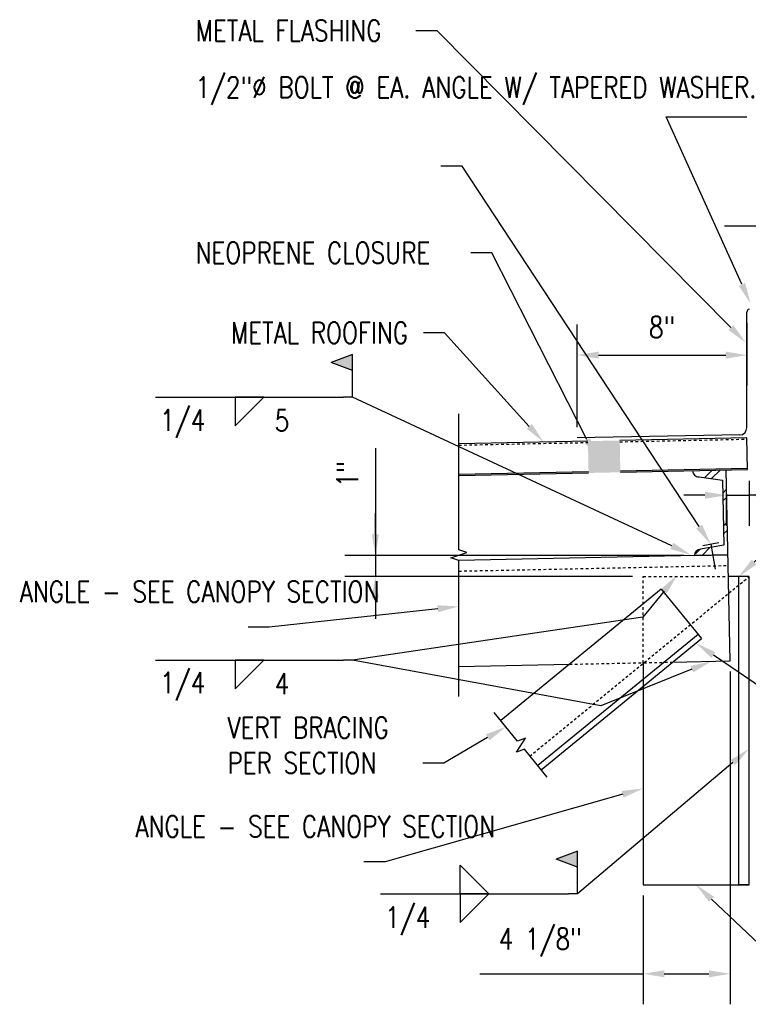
# Model space of a CAD drawing. Header units: inches. Extents: x -28 to 1146, y -114 to 309.
# Tile 4 of 15: x 53 to 87, y 44 to 90. Entities that reach past the tile are written whole.
import ezdxf
from ezdxf import colors
from ezdxf.entities.mleader import LeaderData, LeaderLine
from ezdxf.math import Vec2, Vec3

# ---------------------------------------------------------------- set-up
doc = ezdxf.new("R2010")
doc.units = ezdxf.units.IN
doc.header["$MEASUREMENT"] = 0
doc.linetypes.add('Dash', pattern=[0.25, 0.125, -0.125])
doc.linetypes.add('Dash - 1_16_', pattern=[0.1875, 0.125, -0.0625])
doc.layers.add('A-WALL-PATT', color=8, linetype='Continuous', lineweight=18)
for name, color, linetype in [('M-DETL-PATT', 8, 'Continuous'), ('S-ANNO-DIMS', 1, 'Continuous'), ('S-ANNO-NOTE', 2, 'Continuous'), ('S-ANNO-SYMB', 2, 'Continuous'), ('S-BEAM', 10, 'Continuous'), ('S-DETL', 90, 'Continuous'), ('S-DETL-GENF', 92, 'Continuous'), ('S-DETL-GENF-HDLN', 1, 'Dash'), ('S-DETL-HDLN', 1, 'Dash'), ('S-DETL-MEDM', 3, 'Continuous')]:
    doc.layers.add(name, color=color, linetype=linetype)
doc.styles.add('Annotative', font='romans.shx', dxfattribs={"width": 0.8, "height": 0.125})
doc.dimstyles.new('Annotative', dxfattribs={"dimscale": 0, "dimtxt": 0.125, "dimasz": 0.125, "dimexe": 0.179688, "dimexo": 0.0625, "dimgap": 0.09, "dimtad": 1, "dimdec": 3, "dimzin": 3, "dimdsep": 46, "dimlunit": 4, "dimtxsty": 'Annotative', "dimcen": 0.09, "dimclrt": 2, "dimazin": 2, "dimtfac": 1, "dimtdec": 3, "dimtmove": 1, "dimatfit": 3, "dimfxl": 1, "dimtfill": 1, "dimfrac": 2, "dimtolj": 1, "dimtzin": 0, "dimarcsym": 0})

# ---------------------------------------------------------------- blocks, each defined once
blk = doc.blocks.new('051200_SteelFraming-AISC-Angle-Shapes-Side - L5X5X1_2-1882903-CANOPY CONN 1')
at = {"layer": 'S-DETL-GENF', "lineweight": -3}
for p, q in [((14.529, 0), (0, 0)), ((0, 0), (0, -0.979)), ((0, 0), (0, -0.5)), ((14.529, -5), (14.529, 0)), ((14.529, 0), (14.529, -0.5)), ((0, -0.5), (14.529, -0.5)), ((4.063, -5), (14.529, -5))]:
    blk.add_line(p, q, dxfattribs=at)
blk = doc.blocks.new('050523_MetalFastenings-Fastener-Generic-Section - Fastener-1886316-CANOPY CONN 1')
at = {"layer": 'S-DETL-MEDM'}
for p, q in [((-0.125, 0.381), (-0.125, -0.381)), ((-0.125, 0), (1.066, 0))]:
    blk.add_line(p, q, dxfattribs=at)
blk = doc.blocks.new('HDR-Ai_Breakline-Single - 03 - 3_ _ 1_-0_-1984770-CANOPY CONN 1')
at = {"lineweight": -3}
for p, q in [((-0.25, -3.5), (-0.125, -3.125)), ((-0.125, -3.125), (0.125, -3.875)), ((-6.666, -3.5), (-0.25, -3.5)), ((0.125, -3.875), (0.25, -3.5)), ((0.25, -3.5), (6.666, -3.5))]:
    blk.add_line(p, q, dxfattribs=at)
blk = doc.blocks.new('HDR-Si_Weld-Symbol - Bottom-1969923-CANOPY CONN 1')
at = {"layer": 'S-ANNO-NOTE', "lineweight": -3}
for p, q in [((-0.4375, 0), (0.6709, 0)), ((0.0313, -0.1691), (0.2004, 0)), ((0.0313, 0), (0.0313, -0.1691)), ((0.2004, 0), (0.0313, 0))]:
    blk.add_line(p, q, dxfattribs=at)
blk = doc.blocks.new('HDR-Si_Weld-Symbol - Bottom-1969943-CANOPY CONN 1')
at = {"layer": 'S-ANNO-NOTE', "lineweight": -3}
blk.add_hatch(color=256, dxfattribs=at).paths.add_polyline_path([(0.5984, 0.204), (0.7234, 0.2509), (0.7234, 0.1571)])
for p, q in [((0.7234, 0.2509), (0.5984, 0.204)), ((0.7234, 0.0009), (0.7234, 0.2509)), ((0.7234, 0.1571), (0.5984, 0.204)), ((-0.4375, 0), (0.6709, 0)), ((0.0313, -0.1691), (0.2004, 0)), ((0.0313, 0), (0.0313, -0.1691)), ((0.2004, 0), (0.0313, 0))]:
    blk.add_line(p, q, dxfattribs=at)
blk = doc.blocks.new('*D66')
at = {"layer": 'Defpoints', "color": 0, "transparency": 16777216}
for p in [(86.064, 59.962), (81.96, 49.409), (86.064, 45.209)]:
    blk.add_point(p, dxfattribs=at)
at = {"layer": 'S-ANNO-DIMS', "color": 0, "lineweight": -2, "transparency": 16777216}
for p, q in [((86.064, 59.462), (86.064, 43.771)), ((81.96, 48.909), (81.96, 43.771)), ((74.254, 45.209), (81.96, 45.209)), ((82.96, 45.209), (85.064, 45.209))]:
    blk.add_line(p, q, dxfattribs=at)
at = {"layer": 'S-ANNO-DIMS', "color": 0, "transparency": 16777216}
for points in [[(82.96, 45.375), (82.96, 45.042), (81.96, 45.209)], [(85.064, 45.375), (85.064, 45.042), (86.064, 45.209)]]:
    blk.add_solid(points, dxfattribs=at)
at = {"layer": 'S-ANNO-DIMS', "color": 2, "lineweight": -3, "transparency": 16777216, "insert": (77.107, 46.691), "char_height": 1, "width": 6.21309, "attachment_point": 5, "style": 'Annotative'}
blk.add_mtext('\\A1;4 1/8"', dxfattribs=at)
blk = doc.blocks.new('HDR-Si_Weld-Symbol - Both-1969944-CANOPY CONN 1')
at = {"layer": 'S-ANNO-NOTE', "lineweight": -3}
blk.add_hatch(color=256, dxfattribs=at).paths.add_polyline_path([(0.5984, 0.204), (0.7234, 0.2509), (0.7234, 0.1571)])
for p, q in [((0.7234, 0.2509), (0.5984, 0.204)), ((0.7234, 0.0009), (0.7234, 0.2509)), ((0.7234, 0.1571), (0.5984, 0.204)), ((0.0313, 0.1691), (0.2004, 0)), ((0.0313, 0), (0.0313, 0.1691)), ((-0.4375, 0), (0.6709, 0)), ((0.2004, 0), (0.0313, 0)), ((0.0313, -0.1691), (0.2004, 0)), ((0.0313, 0), (0.0313, -0.1691)), ((0.2004, 0), (0.0313, 0))]:
    blk.add_line(p, q, dxfattribs=at)
blk = doc.blocks.new('*D67')
at = {"layer": 'Defpoints', "color": 0, "transparency": 16777216}
for p in [(86.991, 76.48), (89.666, 76.48), (86.855, 70.48)]:
    blk.add_point(p, dxfattribs=at)
at = {"layer": 'S-ANNO-DIMS', "color": 0, "lineweight": -2, "transparency": 16777216}
for p, q in [((87.491, 76.48), (91.104, 76.48)), ((89.666, 71.48), (89.666, 75.48)), ((87.355, 70.48), (91.104, 70.48))]:
    blk.add_line(p, q, dxfattribs=at)
at = {"layer": 'S-ANNO-DIMS', "color": 0, "transparency": 16777216}
for points in [[(89.499, 75.48), (89.833, 75.48), (89.666, 76.48)], [(89.499, 71.48), (89.833, 71.48), (89.666, 70.48)]]:
    blk.add_solid(points, dxfattribs=at)
at = {"layer": 'S-ANNO-DIMS', "color": 2, "lineweight": -3, "transparency": 16777216, "insert": (88.351, 73.48), "char_height": 1, "width": 1.55327, "attachment_point": 5, "rotation": 90, "style": 'Annotative', "bg_fill": 3, "box_fill_scale": 1.25, "bg_fill_color": 256, "bg_fill_true_color": 13158600, "bg_fill_transparency": 0}
blk.add_mtext('\\A1;6"', dxfattribs=at)
blk = doc.blocks.new('*D70')
at = {"layer": 'Defpoints', "color": 0, "transparency": 16777216}
for p in [(86.855, 76.403), (86.855, 74.38), (78.856, 70.481)]:
    blk.add_point(p, dxfattribs=at)
at = {"layer": 'S-ANNO-DIMS', "color": 0, "lineweight": -2, "transparency": 16777216}
for p, q in [((78.856, 70.981), (78.856, 75.818)), ((86.855, 75.903), (86.855, 72.943)), ((79.856, 74.38), (85.855, 74.38))]:
    blk.add_line(p, q, dxfattribs=at)
at = {"layer": 'S-ANNO-DIMS', "color": 0, "transparency": 16777216}
for points in [[(79.856, 74.547), (79.856, 74.214), (78.856, 74.38)], [(85.855, 74.547), (85.855, 74.214), (86.855, 74.38)]]:
    blk.add_solid(points, dxfattribs=at)
at = {"layer": 'S-ANNO-DIMS', "color": 2, "lineweight": -3, "transparency": 16777216, "insert": (82.856, 75.696), "char_height": 1, "attachment_point": 5, "style": 'Annotative', "bg_fill": 3, "box_fill_scale": 1.25, "bg_fill_color": 256, "bg_fill_true_color": 13158600, "bg_fill_transparency": 0}
blk.add_mtext('\\A1;8"', dxfattribs=at)
blk = doc.blocks.new('*D58')
at = {"layer": 'Defpoints', "color": 0, "transparency": 16777216}
for p in [(84.381, 64.928), (69.328, 63.939), (81.96, 63.939)]:
    blk.add_point(p, dxfattribs=at)
at = {"layer": 'S-ANNO-DIMS', "color": 0, "lineweight": -2, "transparency": 16777216}
for p, q in [((69.328, 69.987), (69.328, 64.928)), ((69.328, 65.928), (69.328, 66.928)), ((83.881, 64.928), (67.891, 64.928)), ((69.328, 64.928), (69.328, 63.939)), ((69.328, 64.928), (69.328, 63.939)), ((81.46, 63.939), (67.891, 63.939)), ((69.328, 62.939), (69.328, 61.939))]:
    blk.add_line(p, q, dxfattribs=at)
at = {"layer": 'S-ANNO-DIMS', "color": 0, "transparency": 16777216}
for points in [[(69.162, 65.928), (69.495, 65.928), (69.328, 64.928)], [(69.162, 62.939), (69.495, 62.939), (69.328, 63.939)]]:
    blk.add_solid(points, dxfattribs=at)
at = {"layer": 'S-ANNO-DIMS', "color": 2, "transparency": 16777216, "insert": (68.013, 68.771), "char_height": 1, "attachment_point": 5, "rotation": 90, "style": 'Annotative', "bg_fill": 3, "box_fill_scale": 1.25, "bg_fill_color": 256, "bg_fill_true_color": 13158600, "bg_fill_transparency": 0}
blk.add_mtext('\\A1;1"', dxfattribs=at)
blk = doc.blocks.new('*D60')
at = {"layer": 'Defpoints', "color": 0, "transparency": 16777216}
for p in [(85.877, 68.96), (86.96, 68.96), (86.96, 67.773)]:
    blk.add_point(p, dxfattribs=at)
at = {"layer": 'S-ANNO-DIMS', "color": 0, "lineweight": -2, "transparency": 16777216}
for p, q in [((85.877, 68.46), (85.877, 66.335)), ((86.96, 68.46), (86.96, 66.335)), ((84.877, 67.773), (83.877, 67.773)), ((85.877, 67.773), (86.96, 67.773)), ((85.877, 67.773), (86.96, 67.773)), ((99.453, 67.773), (86.96, 67.773)), ((87.96, 67.773), (88.96, 67.773))]:
    blk.add_line(p, q, dxfattribs=at)
at = {"layer": 'S-ANNO-DIMS', "color": 0, "transparency": 16777216}
for points in [[(84.877, 67.939), (84.877, 67.606), (85.877, 67.773)], [(87.96, 67.939), (87.96, 67.606), (86.96, 67.773)]]:
    blk.add_solid(points, dxfattribs=at)
at = {"layer": 'S-ANNO-DIMS', "color": 2, "transparency": 16777216, "insert": (96.657, 69.255), "char_height": 1, "attachment_point": 5, "style": 'Annotative', "bg_fill": 3, "box_fill_scale": 1.25, "bg_fill_color": 256, "bg_fill_true_color": 13158600, "bg_fill_transparency": 0}
blk.add_mtext('\\A1;1 1/8"', dxfattribs=at)

msp = doc.modelspace()

# ---------------------------------------------------------------- hatches: boundary and pattern name
at = {"layer": 'A-WALL-PATT', "lineweight": -3}
msp.add_hatch(color=8, dxfattribs=at).paths.add_polyline_path([(79.3877, 68.8248), (80.8874, 68.856), (80.8562, 70.3556), (79.3565, 70.3245)])
at = {"layer": 'M-DETL-PATT', "lineweight": -3}
h = msp.add_hatch(dxfattribs=at)
h.set_pattern_fill('FP_6', color=8, angle=-178.81, style=0, pattern_type=2)
h.set_pattern_definition([(45, (-2.1811, 8.4927), (-0.79196, 0.79196), []), (45, (-2.181, 9.693), (-0.79196, 0.79196), [])])
h.paths.add_polyline_path([(84.3805, 64.9277), (85.9602, 64.9605), (85.8771, 68.9596), (84.2975, 68.9268), (84.3402, 68.7797), (84.4508, 68.6736), (84.5996, 68.637), (85.7029, 68.4857), (85.7665, 65.4237), (84.6703, 65.2298), (84.5232, 65.187), (84.4171, 65.0765)])

# ---------------------------------------------------------------- linework, layer by layer
at = {"layer": 'S-ANNO-SYMB', "lineweight": -3}
msp.add_line((79.9729, 57.8509), (68.2478, 59.9977), dxfattribs=at)
at = {"layer": 'S-BEAM'}
for p, q in [((84.5513, 61.2105), (76.9904, 55.0236)), ((77.1487, 54.8301), (84.7096, 61.017))]:
    msp.add_line(p, q, dxfattribs=at)
at = {"layer": 'S-DETL', "lineweight": -3}
for p, q in [((86.8549, 70.9484), (86.8549, 76.4027)), ((86.5268, 70.6145), (78.8561, 70.4806))]:
    msp.add_line(p, q, dxfattribs=at)
for centre, radius, start, end in [((87.0049, 76.4027), 0.15, 105, 180), ((86.5209, 70.9484), 0.334, 271, 0)]:
    msp.add_arc(centre, radius, start, end, dxfattribs=at)
at = {"layer": 'S-DETL-GENF', "lineweight": -3}
for p, q in [((79.3565, 70.3245), (73.2621, 70.1979)), ((86.8549, 70.4803), (80.8562, 70.3556)), ((86.8861, 68.9806), (86.8549, 70.4803)), ((73.2621, 68.7601), (79.3864, 68.8873)), ((73.2621, 68.6976), (79.3877, 68.8248)), ((80.8861, 68.9185), (86.8848, 69.0431)), ((80.8874, 68.856), (86.8861, 68.9806)), ((86.064, 59.9616), (85.8771, 68.9596)), ((84.5996, 68.637), (85.7029, 68.4857)), ((85.7029, 68.4857), (85.7665, 65.4237)), ((85.7665, 65.4237), (84.6703, 65.2298)), ((85.9602, 64.9605), (73.2621, 64.6967)), ((84.3805, 64.9277), (85.9602, 64.9605)), ((83.3509, 59.9052), (86.064, 59.9616)), ((73.2621, 59.6956), (78.4903, 59.8042))]:
    msp.add_line(p, q, dxfattribs=at)
for centre, start, end in [((84.5934, 68.933), 181.19, 271.19), ((84.6765, 64.9338), 91.19, 181.19)]:
    msp.add_arc(centre, 0.296, start, end, dxfattribs=at)
at = {"layer": 'S-DETL-GENF-HDLN', "lineweight": -3}
for p, q in [((73.2621, 70.1354), (79.3578, 70.262)), ((80.8575, 70.2932), (86.8562, 70.4178))]:
    msp.add_line(p, q, dxfattribs=at)
at = {"layer": 'S-DETL-HDLN', "lineweight": -3}
for p, q in [((73.2621, 64.1966), (85.9706, 64.4606)), ((81.9602, 59.8763), (81.9602, 63.9388)), ((81.9602, 63.9388), (85.9814, 63.9388)), ((78.4903, 59.8042), (83.3509, 59.9052))]:
    msp.add_line(p, q, dxfattribs=at)
at = {"layer": 'S-DETL-MEDM', "lineweight": -3}
for p, q in [((92.678, 80.4682), (85.803, 80.4682)), ((76.0405, 56.1845), (74.9362, 57.534)), ((75.9877, 55.6568), (76.4099, 56.3252)), ((76.4099, 56.3252), (76.0405, 56.1845)), ((76.3571, 55.7975), (75.9877, 55.6568)), ((77.439, 54.4753), (76.3571, 55.7975))]:
    msp.add_line(p, q, dxfattribs=at)

# ---------------------------------------------------------------- block references
at = {"layer": 'S-ANNO-NOTE', "lineweight": -3, "xscale": 8, "yscale": 8, "zscale": 8}
msp.add_blockref('HDR-Si_Weld-Symbol - Both-1969944-CANOPY CONN 1', (73.0723, 48.9786), dxfattribs=at)
at = {"layer": 'S-ANNO-SYMB', "lineweight": -3, "xscale": 8, "yscale": 8, "zscale": 8}
for name, p in [('HDR-Si_Weld-Symbol - Bottom-1969943-CANOPY CONN 1', (62.4602, 72.4038)), ('HDR-Si_Weld-Symbol - Bottom-1969923-CANOPY CONN 1', (62.4602, 59.9977))]:
    msp.add_blockref(name, p, dxfattribs=at)
at = {"layer": 'S-DETL-GENF', "lineweight": -3}
for name, p, rotation in [('050523_MetalFastenings-Fastener-Generic-Section - Fastener-1886316-CANOPY CONN 1', (85.1751, 65.3363), 280.0352015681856), ('051200_SteelFraming-AISC-Angle-Shapes-Side - L5X5X1_2-1882903-CANOPY CONN 1', (86.9602, 63.9388), 269.9999999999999)]:
    msp.add_blockref(name, p, dxfattribs=dict(at, rotation=rotation))
at = {"layer": 'S-DETL-MEDM', "lineweight": -3, "rotation": 89.9999999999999}
msp.add_blockref('HDR-Ai_Breakline-Single - 03 - 3_ _ 1_-0_-1984770-CANOPY CONN 1', (69.7621, 64.9468), dxfattribs=at)

# ---------------------------------------------------------------- texts
at = {"layer": 'S-ANNO-NOTE', "lineweight": -3, "insert": (70.8538, 48.3715), "char_height": 1, "width": 2.499528, "attachment_point": 2, "line_spacing_factor": 0.981704, "style": 'Annotative'}
msp.add_mtext('\\pxqc,t3.2,6.4,9.6,12.8,16,19.2,22.4,25.6,28.8,32,35.2,38.4,41.6,44.8,48,51.2,54.4,57.6,60.8,64,67.2,70.4,73.6,76.8,80,83.2,86.4,89.6,92.8,96,99.2,102.4;{1/4}', dxfattribs=at)
at = {"layer": 'S-ANNO-SYMB', "lineweight": -3, "char_height": 1, "line_spacing_factor": 0.981704, "style": 'Annotative'}
for s, insert, width, attachment_point in [('\\pxqc,t3.2,6.4,9.6,12.8,16,19.2,22.4,25.6,28.8,32,35.2,38.4,41.6,44.8,48,51.2,54.4,57.6,60.8,64,67.2,70.4,73.6,76.8,80,83.2,86.4,89.6,92.8,96,99.2,102.4;{1/4}', (60.2417, 71.8095), 2.499528, 2), ('\\pxt3.2,6.4,9.6,12.8,16,19.2,22.4,25.6,28.8,32,35.2,38.4,41.6,44.8,48,51.2,54.4,57.6,60.8,64,67.2,70.4,73.6,76.8,80,83.2,86.4,89.6,92.8,96,99.2,102.4;5', (64.5799, 71.7968), 1.383307, 1), ('\\pxqc,t3.2,6.4,9.6,12.8,16,19.2,22.4,25.6,28.8,32,35.2,38.4,41.6,44.8,48,51.2,54.4,57.6,60.8,64,67.2,70.4,73.6,76.8,80,83.2,86.4,89.6,92.8,96,99.2,102.4;{1/4}', (60.2417, 59.4347), 2.499528, 2), ('\\pxt3.2,6.4,9.6,12.8,16,19.2,22.4,25.6,28.8,32,35.2,38.4,41.6,44.8,48,51.2,54.4,57.6,60.8,64,67.2,70.4,73.6,76.8,80,83.2,86.4,89.6,92.8,96,99.2,102.4;4', (64.5799, 59.3906), 1.383307, 1)]:
    msp.add_mtext(s, dxfattribs=dict(at, insert=insert, width=width, attachment_point=attachment_point))

# ---------------------------------------------------------------- dimensions: what is measured, and where the dimension line sits
at = {"layer": 'S-ANNO-DIMS', "lineweight": -3}
dim = msp.add_linear_dim(base=(86.064, 45.2087), p1=(81.9602, 49.4095), p2=(86.064, 59.9616), dimstyle='Annotative', override={"dimpost": '\\X', "dimtfill": 0}, dxfattribs=at)
dim.commit()
dim.dimension.update_dxf_attribs({"geometry": '*D66', "text_midpoint": (77.1069, 45.2087), "dimtype": 160})

# ---------------------------------------------------------------- leaders
at = {"layer": 'S-ANNO-NOTE', "lineweight": -3}
ml = msp.add_multileader_mtext('Standard', dxfattribs=at)
ml.set_content('CAULK FLASHING IN REGLET', color=256, style='Annotative')
ml.set_leader_properties(color=1, linetype='ByLayer', lineweight=-1)
ml.build(insert=Vec2(0, 0))
ml.multileader.update_dxf_attribs({"text_right_attachment_type": 3, "dogleg_length": 0.36, "arrow_head_size": 1, "scale": 8})
ctx = ml.context
ctx.base_point, ctx.scale, ctx.char_height, ctx.arrow_head_size, ctx.landing_gap_size, ctx.plane_origin = Vec3(86.8517, 85.6189), 8, 1, 1, 0.72, Vec3(87.0314, 76.8078)
ctx.right_attachment = 3
notes = []
notes.append((ctx, [(0, (1, 1, 0), (83.0508, 85.6189), (1, 0), 3.8009, [(0, [(87.0314, 76.8078)], 0, [])])]))
ctx.mtext.insert, ctx.mtext.width, ctx.mtext.flow_direction = Vec3(87.5717, 86.1189), 10.174367, 5
ml = msp.add_multileader_mtext('Standard', dxfattribs=at)
ml.set_content('METAL ROOFING', color=256, style='Annotative')
ml.set_leader_properties(color=1, linetype='ByLayer', lineweight=-1)
ml.build(insert=Vec2(0, 0))
ml.multileader.update_dxf_attribs({"text_right_attachment_type": 3, "dogleg_length": 0.125, "arrow_head_size": 1, "scale": 8})
ctx = ml.context
ctx.base_point, ctx.scale, ctx.char_height, ctx.arrow_head_size, ctx.landing_gap_size, ctx.plane_origin = Vec3(60.9336, 75.431), 8, 1, 1, 0.72, Vec3(59.8548, 51.8345)
ctx.right_attachment, ctx.text_align_type = 3, 2
notes.append((ctx, [(1, (1, 1, 0), (72.5926, 75.431), (-1, 0), 1, [(0, [(77.2629, 70.281)], 0, [])])]))
ctx.mtext.insert, ctx.mtext.alignment, ctx.mtext.flow_direction = Vec3(70.8726, 75.931), 3, 5
ml = msp.add_multileader_mtext('Standard', dxfattribs=at)
ml.set_content('\\A1;VERT BRACING\\PPER SECTION', color=256, style='Annotative')
ml.set_leader_properties(color=1, linetype='ByLayer', lineweight=-1)
ml.build(insert=Vec2(0, 0))
ml.multileader.update_dxf_attribs({"text_right_attachment_type": 3, "dogleg_length": 0.125, "arrow_head_size": 1, "scale": 8})
ctx = ml.context
ctx.base_point, ctx.scale, ctx.char_height, ctx.arrow_head_size, ctx.landing_gap_size, ctx.plane_origin = Vec3(61.6306, 56.8147), 8, 1, 1, 0.72, Vec3(64.0282, 36.1806)
ctx.right_attachment = 3
notes.append((ctx, [(1, (1, 1, 0), (72.5658, 55.148), (-1, 0), 1, [(0, [(75.4884, 56.8592)], 0, [])])]))
ctx.mtext.insert, ctx.mtext.width, ctx.mtext.flow_direction = Vec3(62.3506, 57.3147), 11.914385, 5
ml = msp.add_multileader_mtext('Standard', dxfattribs=at)
ml.set_content('\\A1;ANGLE - SEE CANOPY SECTION', color=256, style='Annotative')
ml.set_leader_properties(color=1, linetype='ByLayer', lineweight=-1)
ml.build(insert=Vec2(0, 0))
ml.multileader.update_dxf_attribs({"text_right_attachment_type": 3, "dogleg_length": 0.125, "arrow_head_size": 1, "scale": 8})
ctx = ml.context
ctx.base_point, ctx.scale, ctx.char_height, ctx.arrow_head_size, ctx.landing_gap_size, ctx.plane_origin = Vec3(57.2877, 52.1555), 8, 1, 1, 0.72, Vec3(71.7531, 31.8045)
ctx.right_attachment = 3
notes.append((ctx, [(1, (1, 1, 0), (69.7849, 50.4888), (-1, 0), 1, [(0, [(81.9602, 53.9482)], 0, [])])]))
ctx.mtext.insert, ctx.mtext.width, ctx.mtext.flow_direction = Vec3(58.0077, 52.6555), 11.914385, 5
ml = msp.add_multileader_mtext('Standard', dxfattribs=at)
ml.set_content('\\A1;ANGLE - SEE CANOPY SECTION', color=256, style='Annotative')
ml.set_leader_properties(color=1, linetype='ByLayer', lineweight=-1)
ml.build(insert=Vec2(0, 0))
ml.multileader.update_dxf_attribs({"text_right_attachment_type": 3, "dogleg_length": 0.125, "arrow_head_size": 1, "scale": 8})
ctx = ml.context
ctx.base_point, ctx.scale, ctx.char_height, ctx.arrow_head_size, ctx.landing_gap_size, ctx.plane_origin = Vec3(89.659, 45.4388), 8, 1, 1, 0.72, Vec3(99.4606, 26.0065)
ctx.right_attachment = 3
notes.append((ctx, [(0, (1, 1, 0), (88.659, 45.4388), (1, 0), 1, [(1, [(84.4602, 49.4095)], 0, [])])]))
ctx.mtext.insert, ctx.mtext.width, ctx.mtext.flow_direction = Vec3(90.379, 45.9388), 11.914385, 5
at = {"layer": 'S-ANNO-SYMB', "lineweight": -3}
ml = msp.add_multileader_mtext('Standard', dxfattribs=at)
ml.set_content('', color=256, style='Annotative')
ml.set_leader_properties(color=256, linetype='ByLayer', lineweight=-1)
ml.build(insert=Vec2(0, 0))
ml.multileader.update_dxf_attribs({"text_right_attachment_type": 3, "dogleg_length": 0.36, "arrow_head_size": 1, "scale": 8})
ctx = ml.context
ctx.base_point, ctx.scale, ctx.char_height, ctx.arrow_head_size, ctx.landing_gap_size, ctx.plane_origin = Vec3(66.3876, 72.4038), 8, 1, 1, 0.72, Vec3(84.2168, 64.9605)
ctx.right_attachment, ctx.text_align_type = 3, 2
notes.append((ctx, [(0, (1, 1, 0), (68.2478, 72.4038), (-1, 0), 0.4202, [(0, [(84.2168, 64.9605)], 0, [])])]))
ctx.mtext.insert, ctx.mtext.alignment, ctx.mtext.flow_direction = Vec3(67.1076, 72.9038), 3, 5
ml = msp.add_multileader_mtext('Standard', dxfattribs=at)
ml.set_content('', color=256, style='Annotative')
ml.set_leader_properties(color=256, linetype='ByLayer', lineweight=-1)
ml.build(insert=Vec2(0, 0))
ml.multileader.update_dxf_attribs({"text_right_attachment_type": 3, "dogleg_length": 0.36, "arrow_head_size": 1, "scale": 8})
ctx = ml.context
ctx.base_point, ctx.scale, ctx.char_height, ctx.arrow_head_size, ctx.landing_gap_size, ctx.plane_origin = Vec3(66.3876, 59.9977), 8, 1, 1, 0.72, Vec3(83.5804, 64.0277)
ctx.right_attachment, ctx.text_align_type = 3, 2
notes.append((ctx, [(0, (1, 1, 0), (68.2478, 59.9977), (-1, 0), 0.4202, [(1, [(83.5804, 64.0277), (81.9441, 62.0185)], 0, [])])]))
ctx.mtext.insert, ctx.mtext.alignment, ctx.mtext.flow_direction = Vec3(67.1076, 60.4977), 3, 5
ml = msp.add_multileader_mtext('Standard', dxfattribs=at)
ml.set_content('', color=256, style='Annotative')
ml.set_leader_properties(color=256, linetype='ByLayer', lineweight=-1)
ml.build(insert=Vec2(0, 0))
ml.multileader.update_dxf_attribs({"has_dogleg": 0, "text_right_attachment_type": 3, "dogleg_length": 0.36, "arrow_head_size": 1, "scale": 8})
ctx = ml.context
ctx.base_point, ctx.scale, ctx.char_height, ctx.arrow_head_size, ctx.landing_gap_size, ctx.plane_origin = Vec3(103.1342, 48.1351), 8, 1, 1, 0.72, Vec3(84.7784, 60.9731)
ctx.right_attachment = 3
notes.append((ctx, [(1, (1, 1, 0), (102.714, 48.1351), (1, 0), 0.4202, [(0, [(84.4476, 60.8026)], 0, [])])]))
ctx.mtext.insert, ctx.mtext.flow_direction = Vec3(103.8542, 48.6351), 5
ml = msp.add_multileader_mtext('Standard', dxfattribs=at)
ml.set_content('', color=256, style='Annotative')
ml.set_leader_properties(color=256, linetype='ByLayer', lineweight=-1)
ml.build(insert=Vec2(0, 0))
ml.multileader.update_dxf_attribs({"has_dogleg": 0, "text_right_attachment_type": 3, "dogleg_length": 0.36, "arrow_head_size": 1, "scale": 8})
ctx = ml.context
ctx.base_point, ctx.scale, ctx.char_height, ctx.arrow_head_size, ctx.landing_gap_size, ctx.plane_origin = Vec3(78.5329, 57.8509), 8, 1, 1, 0.72, Vec3(84.0256, 59.8259)
ctx.right_attachment, ctx.text_align_type = 3, 2
notes.append((ctx, [(0, (1, 1, 0), (80.3931, 57.8509), (-1, 0), 0.4202, [(0, [(85.1863, 59.9433)], 0, [])])]))
ctx.mtext.insert, ctx.mtext.alignment, ctx.mtext.flow_direction = Vec3(79.2529, 58.3509), 3, 5
ml = msp.add_multileader_mtext('Standard', dxfattribs=at)
ml.set_content('', color=256, style='Annotative')
ml.set_leader_properties(color=256, linetype='ByLayer', lineweight=-1)
ml.build(insert=Vec2(0, 0))
ml.multileader.update_dxf_attribs({"text_right_attachment_type": 3, "dogleg_length": 0.36, "arrow_head_size": 1, "scale": 8})
ctx = ml.context
ctx.base_point, ctx.scale, ctx.char_height, ctx.arrow_head_size, ctx.landing_gap_size, ctx.plane_origin = Vec3(76.9997, 48.9857), 8, 1, 1, 0.72, Vec3(86.9621, 54.8456)
ctx.right_attachment, ctx.text_align_type = 3, 2
notes.append((ctx, [(0, (1, 1, 0), (78.8599, 48.9857), (-1, 0), 0.4202, [(0, [(86.9602, 55.8155)], 0, [])])]))
ctx.mtext.insert, ctx.mtext.alignment, ctx.mtext.flow_direction = Vec3(77.7197, 49.4857), 3, 5
for ctx, leaders in notes:
    for number, flags, end, landing, length, lines in leaders:
        leader = LeaderData()
        leader.index, (leader.has_last_leader_line, leader.has_dogleg_vector, leader.attachment_direction) = number, flags
        leader.last_leader_point, leader.dogleg_vector, leader.dogleg_length = Vec3(end), Vec3(landing), length
        for number, points, colour, breaks in lines:
            line = LeaderLine()
            line.index, line.vertices, line.color, line.breaks = number, Vec3.list(points), colors.encode_raw_color(colour), breaks
            leader.lines.append(line)
        ctx.leaders.append(leader)

# ---------------------------------------------------------------- next in the draw order: dimensions: what is measured, and where the dimension line sits
at = {"layer": 'S-ANNO-DIMS', "lineweight": -3}
dim = msp.add_linear_dim(base=(89.666, 76.4803), p1=(86.8549, 70.4803), p2=(86.991, 76.4803), angle=90, dimstyle='Annotative', override={"dimpost": '\\X', "dimtfill": 1}, dxfattribs=at)
dim.commit()
dim.dimension.update_dxf_attribs({"geometry": '*D67', "text_midpoint": (88.3508, 73.4803)})

# ---------------------------------------------------------------- next in the draw order: leaders
at = {"layer": 'S-ANNO-NOTE', "lineweight": -3}
ml = msp.add_multileader_mtext('Standard', dxfattribs=at)
ml.set_content('METAL FLASHING', color=256, style='Annotative')
ml.set_leader_properties(color=1, linetype='ByLayer', lineweight=-1)
ml.build(insert=Vec2(0, 0))
ml.multileader.update_dxf_attribs({"text_right_attachment_type": 3, "dogleg_length": 0.125, "arrow_head_size": 1, "scale": 8})
ctx = ml.context
ctx.base_point, ctx.scale, ctx.char_height, ctx.arrow_head_size, ctx.landing_gap_size, ctx.plane_origin = Vec3(60.1202, 89.6779), 8, 1, 1, 0.72, Vec3(87.0314, 70.3852)
ctx.right_attachment = 3
notes = []
notes.append((ctx, [(1, (1, 1, 0), (72.2364, 89.6779), (-1, 0), 1, [(0, [(86.8034, 74.9689)], 0, [])])]))
ctx.mtext.insert, ctx.mtext.flow_direction = Vec3(60.8402, 90.1779), 5
ml = msp.add_multileader_mtext('Standard', dxfattribs=at)
ml.set_content('\\A1;1/2"%%C BOLT @ EA. ANGLE W/ TAPERED WASHER.', color=256, style='Annotative')
ml.set_leader_properties(color=1, linetype='ByLayer', lineweight=-1)
ml.build(insert=Vec2(0, 0))
ml.multileader.update_dxf_attribs({"text_right_attachment_type": 3, "dogleg_length": 0.125, "arrow_head_size": 1, "scale": 8})
ctx = ml.context
ctx.base_point, ctx.scale, ctx.char_height, ctx.arrow_head_size, ctx.landing_gap_size, ctx.plane_origin = Vec3(60.1202, 87.008), 8, 1, 1, 0.72, Vec3(86.1833, 68.5545)
ctx.right_attachment = 3
notes.append((ctx, [(1, (1, 1, 0), (73.4174, 83.2937), (-1, 0), 1, [(0, [(85.1534, 65.4594)], 0, [])])]))
ctx.mtext.insert, ctx.mtext.width, ctx.mtext.flow_direction = Vec3(60.8402, 87.508), 10.977719, 5
ml = msp.add_multileader_mtext('Standard', dxfattribs=at)
ml.set_content('\\A1;NEOPRENE CLOSURE', color=256, style='Annotative')
ml.set_leader_properties(color=1, linetype='ByLayer', lineweight=-1)
ml.build(insert=Vec2(0, 0))
ml.multileader.update_dxf_attribs({"text_right_attachment_type": 3, "dogleg_length": 0.125, "arrow_head_size": 1, "scale": 8})
ctx = ml.context
ctx.base_point, ctx.scale, ctx.char_height, ctx.arrow_head_size, ctx.landing_gap_size, ctx.plane_origin = Vec3(60.1202, 79.2004), 8, 1, 1, 0.72, Vec3(85.5193, 65.2016)
ctx.right_attachment = 3
notes.append((ctx, [(1, (1, 1, 0), (74.8269, 79.2004), (-1, 0), 1, [(0, [(79.7623, 69.5033)], 0, [])])]))
ctx.mtext.insert, ctx.mtext.width, ctx.mtext.flow_direction = Vec3(60.8402, 79.7004), 18.350027, 5
at = {"layer": 'S-ANNO-SYMB', "lineweight": -3}
ml = msp.add_multileader_mtext('Standard', dxfattribs=at)
ml.set_content('', color=256, style='Annotative')
ml.set_leader_properties(color=256, linetype='ByLayer', lineweight=-1)
ml.build(insert=Vec2(0, 0))
ml.multileader.update_dxf_attribs({"has_dogleg": 0, "text_right_attachment_type": 3, "dogleg_length": 0.36, "arrow_head_size": 1, "scale": 8})
ctx = ml.context
ctx.base_point, ctx.scale, ctx.char_height, ctx.arrow_head_size, ctx.landing_gap_size, ctx.plane_origin = Vec3(103.8943, 80.2129), 8, 1, 1, 0.72, Vec3(86.8016, 64.1094)
ctx.right_attachment = 3
notes.append((ctx, [(1, (1, 1, 0), (103.474, 80.2129), (1, 0), 0.4202, [(0, [(86.4708, 63.9388)], 0, [])])]))
ctx.mtext.insert, ctx.mtext.flow_direction = Vec3(104.6143, 80.7129), 5
for ctx, leaders in notes:
    for number, flags, end, landing, length, lines in leaders:
        leader = LeaderData()
        leader.index, (leader.has_last_leader_line, leader.has_dogleg_vector, leader.attachment_direction) = number, flags
        leader.last_leader_point, leader.dogleg_vector, leader.dogleg_length = Vec3(end), Vec3(landing), length
        for number, points, colour, breaks in lines:
            line = LeaderLine()
            line.index, line.vertices, line.color, line.breaks = number, Vec3.list(points), colors.encode_raw_color(colour), breaks
            leader.lines.append(line)
        ctx.leaders.append(leader)

# ---------------------------------------------------------------- next in the draw order: dimensions: what is measured, and where the dimension line sits
at = {"layer": 'S-ANNO-DIMS', "lineweight": -3}
dim = msp.add_linear_dim(base=(86.8549, 74.3803), p1=(78.8561, 70.4806), p2=(86.8549, 76.4027), dimstyle='Annotative', override={"dimpost": '\\X'}, dxfattribs=at)
dim.commit()
dim.dimension.update_dxf_attribs({"geometry": '*D70', "text_midpoint": (82.8555, 74.3803), "dimtype": 160})
at = {"layer": 'S-ANNO-DIMS'}
dim = msp.add_linear_dim(base=(69.3283, 63.9388), p1=(84.3805, 64.9277), p2=(81.9602, 63.9388), angle=90, dimstyle='Annotative', override={"dimpost": '\\X'}, dxfattribs=at)
dim.commit()
dim.dimension.update_dxf_attribs({"geometry": '*D58', "text_midpoint": (69.3283, 68.7715), "dimtype": 160})

# ---------------------------------------------------------------- next in the draw order: linework, layer by layer
at = {"layer": 'S-BEAM'}
for q in [(75.2489, 57.1519), (84.7096, 61.017)]:
    msp.add_line((82.8098, 63.3388), q, dxfattribs=at)
at = {"layer": 'S-DETL', "linetype": 'Dash - 1_16_', "lineweight": -3}
msp.add_line((76.6193, 55.4771), (86.9602, 63.9388), dxfattribs=at)

# ---------------------------------------------------------------- next in the draw order: dimensions: what is measured, and where the dimension line sits
at = {"layer": 'S-ANNO-DIMS'}
dim = msp.add_linear_dim(base=(86.9602, 67.7727), p1=(85.8771, 68.9596), p2=(86.9602, 68.9596), dimstyle='Annotative', override={"dimpost": '\\X'}, dxfattribs=at)
dim.commit()
dim.dimension.update_dxf_attribs({"geometry": '*D60', "text_midpoint": (96.6573, 67.7727), "dimtype": 160})

# ---------------------------------------------------------------- next in the draw order: leaders
at = {"layer": 'S-ANNO-NOTE', "lineweight": -3}
ml = msp.add_multileader_mtext('Standard', dxfattribs=at)
ml.set_content('\\A1;ANGLE - SEE CANOPY SECTION', color=256, style='Annotative')
ml.set_leader_properties(color=1, linetype='ByLayer', lineweight=-1)
ml.build(insert=Vec2(0, 0))
ml.multileader.update_dxf_attribs({"text_right_attachment_type": 3, "dogleg_length": 0.125, "arrow_head_size": 1, "scale": 8})
ctx = ml.context
ctx.base_point, ctx.scale, ctx.char_height, ctx.arrow_head_size, ctx.landing_gap_size, ctx.plane_origin = Vec3(51.8288, 63.2244), 8, 1, 1, 0.72, Vec3(63.4617, 41.6635)
ctx.right_attachment = 3
notes = []
notes.append((ctx, [(1, (1, 1, 0), (64.326, 61.5577), (-1, 0), 1, [(0, [(73.2621, 62.5307)], 0, [])])]))
ctx.mtext.insert, ctx.mtext.width, ctx.mtext.flow_direction = Vec3(52.5488, 63.7244), 11.914385, 5
for ctx, leaders in notes:
    for number, flags, end, landing, length, lines in leaders:
        leader = LeaderData()
        leader.index, (leader.has_last_leader_line, leader.has_dogleg_vector, leader.attachment_direction) = number, flags
        leader.last_leader_point, leader.dogleg_vector, leader.dogleg_length = Vec3(end), Vec3(landing), length
        for number, points, colour, breaks in lines:
            line = LeaderLine()
            line.index, line.vertices, line.color, line.breaks = number, Vec3.list(points), colors.encode_raw_color(colour), breaks
            leader.lines.append(line)
        ctx.leaders.append(leader)

doc.saveas('drawing.dxf')
